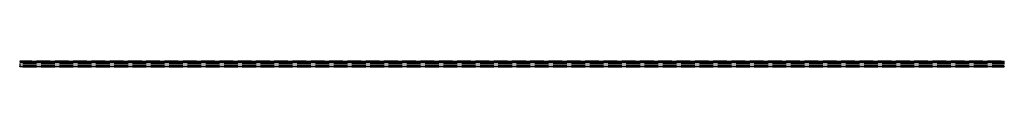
# Model space of a CAD drawing. Header units: millimetres. Extents: x 0 to 5800, y -17 to 17.
import ezdxf

# ---------------------------------------------------------------- set-up
doc = ezdxf.new("R2010")
doc.units = ezdxf.units.MM
doc.header["$LTSCALE"] = 10
doc.linetypes.add('ALLCAD_Strich', pattern=[0.2, 0.15, -0.05])
doc.layers.add('BESCH_KONT_sich_schn_grun_2d', color=10, linetype='Continuous')

msp = doc.modelspace()

# ---------------------------------------------------------------- linework, layer by layer
at = {"layer": 'BESCH_KONT_sich_schn_grun_2d', "linetype": 'ALLCAD_Strich'}
for p, q in [((0, 17, -33), (0, 16.5, -33)), ((5800, 17, -33), (0, 17, -33)), ((0, 16.5, -33), (0, 15.5, -33)), ((0, 16.5, -33), (5800, 16.5, -33)), ((0, 15.5, -33), (0, -15.5, -33)), ((0, 15.5, -33), (5800, 15.5, -33)), ((0, 14.5, -33), (5800, 14.5, -33)), ((0, 12.9, -33), (5800, 12.9, -33)), ((5800, 7.5, -33), (0, 7.5, -33)), ((0, 6, -33), (5800, 6, -33)), ((0, 5.5, -33), (5800, 5.5, -33)), ((0, 4.5, -33), (5800, 4.5, -33)), ((0, 4, -33), (5800, 4, -33)), ((5800, 16.5, -33), (5800, 17, -33)), ((5800, 15.5, -33), (5800, 16.5, -33)), ((5800, -15.5, -33), (5800, 15.5, -33)), ((0, -4, -33), (5800, -4, -33)), ((0, -4.5, -33), (5800, -4.5, -33)), ((0, -5.5, -33), (0, -5.5, -33)), ((0, -5.5, -33), (0, -5.5, -33)), ((0, -5.5, -33), (0, -5.5, -33)), ((0, -5.5, -33), (0, -5.5, -33)), ((0, -5.5, -33), (0, -5.5, -33)), ((0, -5.5, -33), (0, -5.5, -33)), ((0, -5.5, -33), (0, -5.5, -33)), ((0, -5.5, -33), (0, -5.5, -33)), ((0, -5.5, -33), (0, -5.5, -33)), ((0, -5.5, -33), (0, -5.5, -33)), ((0, -5.5, -33), (0, -5.5, -33)), ((0, -5.5, -33), (0, -5.5, -33)), ((0, -5.5, -33), (0, -5.5, -33)), ((0, -5.5, -33), (0, -5.5, -33)), ((0, -5.5, -33), (0, -5.5, -33)), ((0, -5.5, -33), (0, -5.5, -33)), ((0, -5.5, -33), (0, -5.5, -33)), ((0, -5.5, -33), (0, -5.5, -33)), ((0, -5.5, -33), (0, -5.5, -33)), ((0, -5.5, -33), (0, -5.5, -33)), ((0, -5.5, -33), (0, -5.5, -33)), ((0, -5.5, -33), (5800, -5.5, -33)), ((0, -5.5, -33), (0, -5.5, -33)), ((0, -5.5, -33), (0, -5.5, -33)), ((0, -5.5, -33), (0, -5.5, -33)), ((0, -5.5, -33), (0, -5.5, -33)), ((0, -5.5, -33), (0, -5.5, -33)), ((0, -5.5, -33), (0, -5.5, -33)), ((0, -5.5, -33), (0, -5.5, -33)), ((0, -5.5, -33), (0, -5.5, -33)), ((0, -5.5, -33), (0, -5.5, -33)), ((0, -6, -33), (5800, -6, -33)), ((0, -7.5, -33), (5800, -7.5, -33)), ((0, -12.9, -33), (5800, -12.9, -33)), ((0, -14.5, -33), (5800, -14.5, -33)), ((0, -15.5, -33), (5800, -15.5, -33)), ((0, -16.5, -33), (0, -15.5, -33)), ((0, -16.5, -33), (5800, -16.5, -33)), ((0, -17, -33), (0, -16.5, -33)), ((5800, -17, -33), (0, -17, -33)), ((5800, -15.5, -33), (5800, -16.5, -33)), ((5800, -16.5, -33), (5800, -17, -33))]:
    msp.add_line(p, q, dxfattribs=at)

doc.saveas('drawing.dxf')
